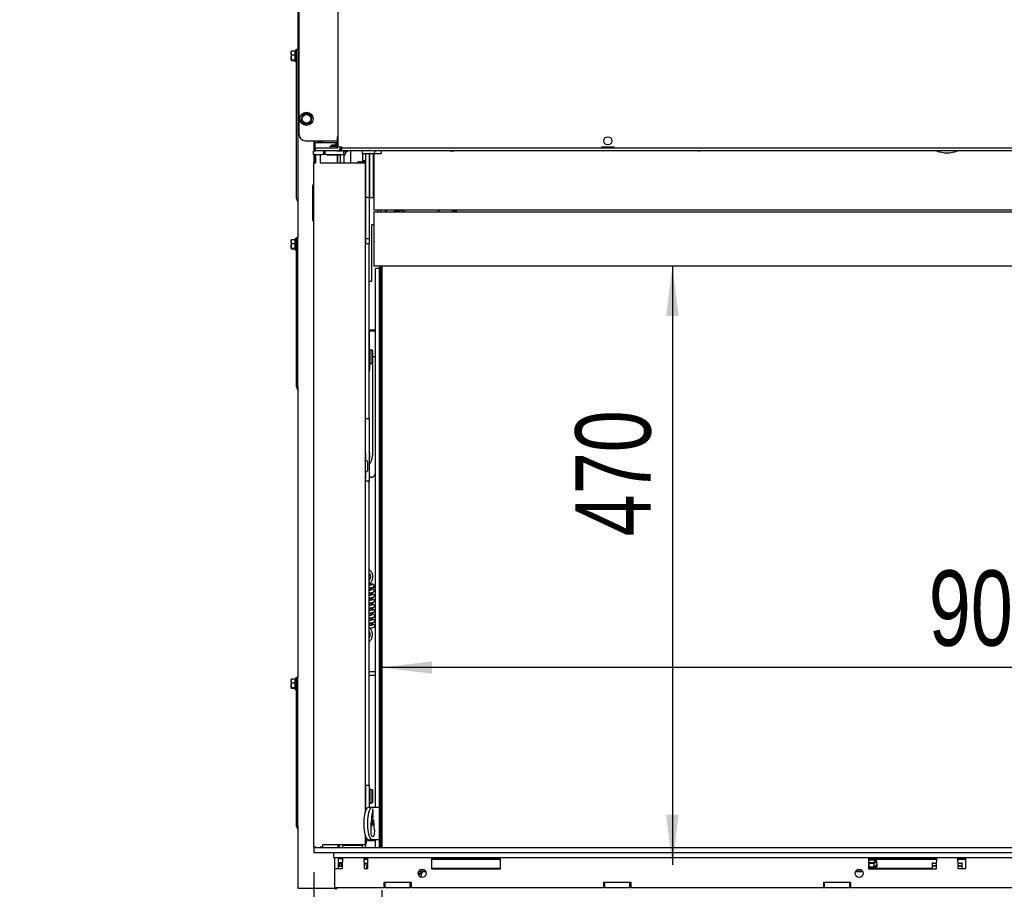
# Model space of a CAD drawing. Header units: millimetres. Extents: x 21 to 204, y 7 to 289.
# Tile 21 of 28: x 33 to 73, y 168 to 203. Entities that reach past the tile are written whole.
import ezdxf

# ---------------------------------------------------------------- set-up
doc = ezdxf.new("R2010")
doc.units = ezdxf.units.MM
doc.layers.add('MATEN', color=7, linetype='Continuous')
doc.styles.add('SLDTEXTSTYLE4', font='TXT', dxfattribs={"width": 0.75})
doc.dimstyles.new('SLDDIMSTYLE0', dxfattribs={"dimtxt": 3, "dimasz": 2, "dimexe": 0, "dimexo": 0.0625, "dimgap": 0.75, "dimtad": 1, "dimdec": 0, "dimlfac": 20, "dimrnd": 1e-09, "dimzin": 12, "dimdsep": 46, "dimtxsty": 'SLDTEXTSTYLE4', "dimsah": 1, "dimcen": 0.09, "dimadec": 0, "dimazin": 3, "dimtfac": 1, "dimtofl": 0, "dimtmove": 0, "dimatfit": 3, "dimfxl": 0, "dimfrac": 2, "dimtolj": 1, "dimtzin": 12, "dimarcsym": 0})
doc.dimstyles.new('SLDDIMSTYLE1', dxfattribs={"dimtxt": 3, "dimasz": 2, "dimexe": 0, "dimexo": 0.0625, "dimgap": 0.75, "dimtad": 1, "dimdec": 0, "dimlfac": 20, "dimrnd": 1e-09, "dimzin": 12, "dimdsep": 46, "dimtxsty": 'SLDTEXTSTYLE4', "dimsah": 1, "dimcen": 0.09, "dimadec": 0, "dimazin": 3, "dimtfac": 1, "dimtmove": 0, "dimatfit": 0, "dimfxl": 0, "dimfrac": 2, "dimtolj": 1, "dimtzin": 12, "dimarcsym": 0})

# ---------------------------------------------------------------- blocks, each defined once
blk = doc.blocks.new('_D_3')
at = {"layer": 'MATEN'}
for p, q in [((45.159, 169.066), (45.159, 145.007)), ((47.871, 168.356), (47.871, 145.007)), ((45.159, 146.007), (33.45, 146.007)), ((47.871, 146.007), (45.159, 146.007)), ((47.871, 146.007), (53.871, 146.007))]:
    blk.add_line(p, q, dxfattribs=at)
for points in [[(45.159, 146.007), (43.159, 146.257), (43.159, 145.757)], [(47.871, 146.007), (49.871, 145.757), (49.871, 146.257)]]:
    blk.add_solid(points, dxfattribs=at)
at = {"layer": 'MATEN', "insert": (35.037, 149.874), "char_height": 3, "attachment_point": 1, "style": 'SLDTEXTSTYLE4'}
blk.add_mtext('54', dxfattribs=at)
blk = doc.blocks.new('_D_6')
at = {"layer": 'MATEN'}
blk.add_line((59.437, 193.206), (59.437, 169.356), dxfattribs=at)
for points in [[(59.437, 193.206), (59.187, 191.206), (59.687, 191.206)], [(59.437, 169.356), (59.687, 171.356), (59.187, 171.356)]]:
    blk.add_solid(points, dxfattribs=at)
at = {"layer": 'MATEN', "insert": (55.57, 182.436), "char_height": 3, "attachment_point": 1, "rotation": 90, "style": 'SLDTEXTSTYLE4'}
blk.add_mtext('470', dxfattribs=at)
blk = doc.blocks.new('_D_7')
at = {"layer": 'MATEN'}
blk.add_line((92.871, 177.214), (47.871, 177.214), dxfattribs=at)
for points in [[(47.871, 177.214), (49.871, 176.964), (49.871, 177.464)], [(92.871, 177.214), (90.871, 177.464), (90.871, 176.964)]]:
    blk.add_solid(points, dxfattribs=at)
at = {"layer": 'MATEN', "insert": (69.644, 181.082), "char_height": 3, "attachment_point": 1, "style": 'SLDTEXTSTYLE4'}
blk.add_mtext('900', dxfattribs=at)

msp = doc.modelspace()

# ---------------------------------------------------------------- linework, layer by layer
at = {"color": 7, "linetype": 'Continuous', "lineweight": 25}
for p, q in [((46.121, 230.961), (46.121, 197.936)), ((44.571, 198.436), (44.571, 230.711)), ((44.521, 205.907), (44.521, 194.316)), ((44.258, 201.668), (44.266, 201.748)), ((44.266, 201.748), (44.258, 201.735)), ((44.258, 201.668), (44.258, 201.736)), ((44.266, 201.588), (44.258, 201.668)), ((44.258, 201.668), (44.258, 201.495)), ((44.258, 201.495), (44.266, 201.588)), ((44.421, 201.748), (44.266, 201.748)), ((44.421, 201.588), (44.266, 201.588)), ((44.471, 201.781), (44.421, 201.781)), ((44.421, 201.765), (44.421, 201.781)), ((44.421, 201.341), (44.421, 201.765)), ((44.471, 201.686), (44.471, 201.836)), ((44.471, 201.836), (44.521, 201.836)), ((44.471, 196.036), (44.471, 201.686)), ((44.258, 201.495), (44.258, 201.388)), ((44.258, 201.388), (44.266, 201.401)), ((44.266, 201.375), (44.258, 201.388)), ((44.421, 201.401), (44.266, 201.401)), ((44.421, 201.375), (44.266, 201.375)), ((44.421, 201.341), (44.471, 201.341)), ((44.705, 199.222), (44.677, 199.11)), ((44.816, 199.254), (44.705, 199.222)), ((44.927, 199.286), (44.816, 199.254)), ((45.093, 199.125), (45.01, 199.205)), ((44.677, 199.11), (44.649, 198.998)), ((44.732, 198.917), (44.815, 198.837)), ((44.815, 198.837), (44.926, 198.869)), ((44.926, 198.869), (45.037, 198.901)), ((45.037, 198.901), (45.065, 199.013)), ((45.065, 199.013), (45.093, 199.125)), ((44.821, 198.186), (46.071, 198.186)), ((45.171, 197.786), (45.171, 198.186)), ((45.196, 198.119), (45.196, 197.786)), ((45.196, 198.119), (45.426, 198.119)), ((45.346, 198.186), (45.346, 198.144)), ((45.496, 198.144), (45.346, 198.144)), ((45.346, 198.119), (45.346, 198.144)), ((45.426, 198.119), (46.016, 198.119)), ((45.496, 198.186), (45.496, 198.144)), ((45.496, 198.119), (45.496, 198.144)), ((45.866, 198.009), (45.816, 197.959)), ((46.016, 198.009), (45.866, 198.009)), ((46.016, 198.119), (46.096, 198.119)), ((46.066, 197.959), (46.016, 198.009)), ((46.096, 198.186), (46.071, 198.186)), ((46.096, 198.106), (46.074, 198.106)), ((46.074, 197.887), (46.074, 198.106)), ((46.096, 198.336), (46.096, 198.045)), ((46.096, 198.045), (46.096, 198.036)), ((45.153, 197.636), (45.153, 197.786)), ((45.153, 197.786), (45.203, 197.786)), ((45.203, 197.636), (45.153, 197.636)), ((45.171, 197.311), (45.171, 197.636)), ((45.196, 197.636), (45.196, 197.311)), ((45.203, 197.786), (45.221, 197.786)), ((45.203, 197.636), (45.491, 197.636)), ((45.221, 197.786), (45.221, 197.886)), ((46.071, 197.886), (45.221, 197.886)), ((46.071, 197.786), (45.221, 197.786)), ((45.233, 197.311), (45.233, 197.636)), ((45.234, 197.311), (45.234, 197.636)), ((45.409, 197.636), (45.409, 197.311)), ((45.541, 197.636), (45.491, 197.636)), ((45.541, 197.786), (45.541, 197.636)), ((45.591, 197.636), (45.541, 197.636)), ((45.616, 197.636), (45.591, 197.636)), ((45.616, 197.636), (45.616, 197.786)), ((45.666, 197.636), (45.616, 197.636)), ((45.666, 197.636), (46.341, 197.636)), ((45.703, 197.636), (45.691, 197.624)), ((45.691, 197.624), (45.691, 197.609)), ((46.191, 197.624), (45.691, 197.624)), ((46.191, 197.609), (45.691, 197.609)), ((45.816, 197.959), (45.816, 197.886)), ((46.066, 197.959), (45.816, 197.959)), ((46.066, 197.886), (46.066, 197.959)), ((46.071, 197.786), (46.271, 197.786)), ((46.096, 197.609), (46.096, 197.311)), ((46.271, 197.936), (46.121, 197.936)), ((46.121, 197.311), (46.121, 197.609)), ((46.171, 197.825), (46.171, 197.786)), ((46.191, 197.624), (46.178, 197.636)), ((46.191, 197.609), (46.191, 197.624)), ((46.221, 197.786), (46.221, 197.936)), ((46.221, 197.311), (46.221, 197.636)), ((46.271, 197.886), (46.271, 197.936)), ((46.271, 197.786), (46.271, 197.886)), ((94.471, 197.886), (46.271, 197.886)), ((94.471, 197.786), (46.271, 197.786)), ((46.341, 197.786), (46.341, 197.636)), ((46.351, 197.636), (46.341, 197.636)), ((46.351, 197.636), (46.416, 197.636)), ((46.371, 197.311), (46.371, 197.636)), ((46.416, 197.636), (46.416, 197.786)), ((46.416, 197.744), (46.471, 197.744)), ((46.471, 197.744), (46.513, 197.786)), ((46.471, 197.744), (46.471, 197.786)), ((46.616, 197.786), (46.616, 197.311)), ((47.096, 197.681), (47.096, 197.786)), ((47.096, 197.681), (47.546, 197.681)), ((47.116, 197.354), (47.116, 197.681)), ((47.216, 197.681), (47.216, 197.679)), ((47.216, 197.679), (47.216, 195.931)), ((47.366, 197.679), (47.366, 195.931)), ((47.371, 197.679), (47.371, 195.931)), ((47.521, 197.679), (47.521, 195.931)), ((47.546, 197.681), (47.546, 195.431)), ((47.546, 197.681), (47.846, 197.681)), ((47.846, 197.786), (47.846, 197.681)), ((50.703, 197.755), (50.563, 197.788)), ((50.733, 197.786), (50.703, 197.755)), ((56.618, 197.936), (56.618, 197.886)), ((57.118, 197.936), (56.618, 197.936)), ((57.118, 197.886), (57.118, 197.936)), ((45.158, 170.066), (45.158, 197.311)), ((45.158, 197.311), (45.159, 197.311)), ((45.159, 170.066), (45.159, 197.311)), ((45.159, 197.311), (45.234, 197.311)), ((45.182, 197.494), (45.171, 197.494)), ((45.182, 197.494), (45.196, 197.369)), ((45.196, 197.369), (45.19, 197.311)), ((45.409, 197.311), (47.184, 197.311)), ((46.916, 197.311), (46.916, 197.329)), ((47.216, 197.354), (46.941, 197.354)), ((47.216, 197.393), (47.116, 197.393)), ((47.209, 197.286), (47.209, 171.446)), ((47.371, 197.304), (47.366, 197.304)), ((47.371, 197.254), (47.366, 197.254)), ((47.546, 197.304), (47.521, 197.304)), ((47.546, 197.254), (47.521, 197.254)), ((47.209, 196.854), (47.216, 196.854)), ((47.366, 196.954), (47.371, 196.954)), ((47.366, 196.904), (47.371, 196.904)), ((47.521, 196.954), (47.546, 196.954)), ((47.521, 196.904), (47.546, 196.904)), ((45.118, 195.011), (45.118, 196.411)), ((47.209, 196.604), (47.216, 196.604)), ((47.366, 196.704), (47.371, 196.704)), ((47.521, 196.704), (47.546, 196.704)), ((44.471, 195.886), (44.471, 196.036)), ((47.216, 196.331), (47.209, 196.331)), ((44.471, 195.886), (44.521, 195.886)), ((44.521, 195.786), (44.498, 195.827)), ((47.366, 195.931), (47.216, 195.931)), ((47.216, 195.931), (47.216, 194.368)), ((47.366, 195.931), (47.366, 194.281)), ((47.371, 195.931), (47.521, 195.931)), ((47.546, 195.431), (47.846, 195.431)), ((47.546, 195.356), (47.546, 193.206)), ((47.546, 195.356), (47.821, 195.356)), ((47.696, 195.431), (47.696, 195.416)), ((47.821, 195.431), (47.821, 195.416)), ((47.821, 195.356), (92.921, 195.356)), ((47.836, 195.381), (47.86, 195.356)), ((47.846, 195.431), (92.896, 195.431)), ((47.993, 195.416), (47.993, 195.431)), ((47.993, 195.416), (48.008, 195.416)), ((48.008, 195.416), (48.023, 195.431)), ((48.008, 195.416), (48.008, 195.431)), ((48.048, 195.356), (48.048, 195.431)), ((48.375, 195.356), (48.375, 195.431)), ((48.375, 195.416), (48.516, 195.416)), ((48.516, 195.416), (48.516, 195.431)), ((48.516, 195.416), (48.521, 195.421)), ((48.521, 195.416), (48.521, 195.431)), ((48.671, 195.416), (48.521, 195.416)), ((48.671, 195.431), (48.671, 195.356)), ((48.75, 195.431), (48.75, 195.356)), ((50.69, 195.409), (50.659, 195.356)), ((50.698, 195.424), (50.69, 195.409)), ((50.816, 195.356), (50.698, 195.424)), ((50.846, 195.356), (50.846, 195.431)), ((47.466, 192.601), (47.466, 194.851)), ((47.466, 194.851), (47.546, 194.851)), ((44.258, 194.168), (44.266, 194.248)), ((44.266, 194.248), (44.258, 194.235)), ((44.258, 194.168), (44.258, 194.236)), ((44.266, 194.088), (44.258, 194.168)), ((44.258, 194.168), (44.258, 193.995)), ((44.258, 193.995), (44.266, 194.088)), ((44.421, 194.248), (44.266, 194.248)), ((44.421, 194.088), (44.266, 194.088)), ((44.471, 194.281), (44.421, 194.281)), ((44.421, 194.265), (44.421, 194.281)), ((44.421, 193.841), (44.421, 194.265)), ((44.471, 194.186), (44.471, 194.336)), ((44.471, 194.336), (44.521, 194.336)), ((44.471, 188.536), (44.471, 194.186)), ((44.521, 194.186), (44.521, 194.316)), ((44.521, 188.536), (44.521, 194.186)), ((47.216, 194.106), (47.209, 194.106)), ((47.366, 194.081), (47.209, 194.081)), ((47.216, 194.368), (47.216, 194.106)), ((47.366, 194.281), (47.216, 194.281)), ((47.216, 194.081), (47.216, 194.106)), ((47.366, 194.281), (47.366, 194.081)), ((47.366, 187.131), (47.366, 194.081)), ((44.258, 193.995), (44.258, 193.888)), ((44.258, 193.888), (44.266, 193.901)), ((44.266, 193.875), (44.258, 193.888)), ((44.421, 193.901), (44.266, 193.901)), ((44.421, 193.875), (44.266, 193.875)), ((44.421, 193.841), (44.471, 193.841)), ((47.546, 193.206), (47.821, 193.206)), ((47.771, 193.106), (47.621, 193.106)), ((47.621, 171.656), (47.621, 193.106)), ((47.771, 193.206), (47.771, 193.106)), ((47.771, 171.656), (47.771, 193.106)), ((47.821, 193.206), (47.821, 170.056)), ((47.821, 193.206), (92.921, 193.206)), ((47.871, 193.206), (47.871, 170.056)), ((47.366, 192.601), (47.466, 192.601)), ((47.603, 190.651), (47.366, 190.651)), ((47.373, 189.761), (47.373, 190.601)), ((47.603, 190.601), (47.373, 190.601)), ((47.496, 190.651), (47.496, 190.601)), ((47.596, 190.651), (47.596, 190.601)), ((47.603, 190.601), (47.603, 190.651)), ((47.373, 190.226), (47.366, 190.226)), ((47.366, 189.976), (47.373, 189.976)), ((47.381, 189.761), (47.366, 189.761)), ((47.441, 189.861), (47.391, 189.861)), ((47.391, 189.861), (47.391, 189.311)), ((47.441, 189.858), (47.441, 189.861)), ((47.441, 189.858), (47.466, 189.858)), ((47.466, 189.858), (47.466, 189.313)), ((47.491, 189.833), (47.466, 189.858)), ((47.491, 189.833), (47.491, 189.339)), ((47.366, 189.411), (47.381, 189.411)), ((47.491, 189.601), (47.603, 189.601)), ((47.496, 189.601), (47.496, 185.637)), ((47.596, 189.601), (47.596, 184.937)), ((47.603, 189.601), (47.621, 189.601)), ((47.371, 189.156), (47.366, 189.166)), ((47.366, 189.147), (47.371, 189.156)), ((47.391, 189.311), (47.441, 189.311)), ((47.466, 189.313), (47.441, 189.313)), ((47.441, 189.311), (47.441, 189.313)), ((47.466, 189.313), (47.491, 189.339)), ((44.471, 188.386), (44.471, 188.536)), ((44.471, 188.386), (44.521, 188.386)), ((44.521, 188.286), (44.498, 188.327)), ((44.521, 188.407), (44.521, 188.536)), ((44.521, 188.407), (44.521, 176.816)), ((47.209, 187.131), (47.366, 187.131)), ((47.216, 185.743), (47.216, 187.131)), ((47.366, 187.131), (47.366, 184.631)), ((47.216, 185.743), (47.209, 185.743)), ((47.216, 185.458), (47.209, 185.458)), ((47.266, 185.446), (47.209, 185.446)), ((47.216, 185.743), (47.216, 185.593)), ((47.216, 185.593), (47.216, 185.508)), ((47.216, 185.508), (47.216, 185.458)), ((47.216, 185.458), (47.216, 185.446)), ((47.371, 185.656), (47.366, 185.666)), ((47.366, 185.647), (47.371, 185.656)), ((47.291, 185.421), (47.291, 185.046)), ((47.216, 185.028), (47.209, 185.028)), ((47.216, 184.743), (47.209, 184.743)), ((47.216, 185.028), (47.216, 184.978)), ((47.216, 185.021), (47.266, 185.021)), ((47.216, 184.978), (47.216, 184.893)), ((47.216, 184.893), (47.216, 184.743)), ((47.216, 184.631), (47.216, 184.743)), ((47.446, 184.787), (47.366, 184.787)), ((47.596, 184.937), (47.596, 180.406)), ((47.366, 184.631), (47.209, 184.631)), ((47.366, 172.531), (47.366, 184.631)), ((47.488, 180.406), (47.621, 180.406)), ((47.567, 180.256), (47.621, 180.256)), ((44.471, 176.686), (44.471, 176.836)), ((44.471, 176.836), (44.521, 176.836)), ((44.521, 176.686), (44.521, 176.816)), ((47.366, 177.056), (47.621, 177.056)), ((47.366, 176.906), (47.621, 176.906)), ((47.596, 176.906), (47.596, 171.656)), ((44.258, 176.668), (44.266, 176.748)), ((44.266, 176.748), (44.258, 176.735)), ((44.258, 176.668), (44.258, 176.736)), ((44.266, 176.588), (44.258, 176.668)), ((44.258, 176.668), (44.258, 176.495)), ((44.258, 176.495), (44.266, 176.588)), ((44.258, 176.495), (44.258, 176.388)), ((44.421, 176.748), (44.266, 176.748)), ((44.421, 176.588), (44.266, 176.588)), ((44.471, 176.781), (44.421, 176.781)), ((44.421, 176.765), (44.421, 176.781)), ((44.421, 176.341), (44.421, 176.765)), ((44.471, 171.036), (44.471, 176.686)), ((44.521, 171.036), (44.521, 176.686)), ((44.258, 176.388), (44.266, 176.401)), ((44.266, 176.375), (44.258, 176.388)), ((44.421, 176.401), (44.266, 176.401)), ((44.421, 176.375), (44.266, 176.375)), ((44.421, 176.341), (44.471, 176.341)), ((47.209, 172.531), (47.366, 172.531)), ((47.216, 172.531), (47.216, 171.472)), ((47.366, 172.531), (47.366, 171.656)), ((47.381, 172.261), (47.366, 172.261)), ((47.441, 172.361), (47.391, 172.361)), ((47.391, 172.361), (47.391, 171.811)), ((47.441, 172.358), (47.441, 172.361)), ((47.441, 172.358), (47.466, 172.358)), ((47.491, 172.333), (47.466, 172.358)), ((47.466, 172.358), (47.466, 171.813)), ((47.491, 172.333), (47.491, 171.839)), ((47.366, 171.911), (47.381, 171.911)), ((47.391, 171.811), (47.441, 171.811)), ((47.466, 171.813), (47.441, 171.813)), ((47.441, 171.811), (47.441, 171.813)), ((47.466, 171.813), (47.491, 171.839)), ((47.341, 171.656), (47.485, 171.656)), ((47.485, 171.656), (47.757, 171.656)), ((47.757, 171.656), (47.767, 171.656)), ((47.771, 171.656), (47.767, 171.656)), ((47.771, 170.356), (47.771, 171.656)), ((47.771, 171.656), (47.771, 171.656)), ((44.471, 170.886), (44.471, 171.036)), ((44.521, 170.907), (44.521, 171.036)), ((47.508, 170.975), (47.47, 170.975)), ((47.522, 170.968), (47.47, 170.968)), ((44.471, 170.886), (44.521, 170.886)), ((44.521, 170.786), (44.498, 170.827)), ((44.521, 170.907), (44.521, 168.436)), ((47.209, 170.567), (47.209, 170.161)), ((47.458, 170.904), (47.444, 170.904)), ((45.509, 170.161), (45.509, 170.086)), ((47.209, 170.161), (45.509, 170.161)), ((46.121, 170.161), (46.121, 170.056)), ((46.171, 170.161), (46.171, 170.056)), ((46.296, 170.136), (46.296, 170.056)), ((46.296, 170.136), (47.096, 170.136)), ((46.371, 170.161), (46.371, 170.136)), ((46.451, 170.161), (46.476, 170.136)), ((46.916, 170.136), (46.941, 170.161)), ((47.046, 170.161), (47.053, 170.136)), ((47.096, 170.056), (47.096, 170.136)), ((47.207, 170.056), (47.288, 170.356)), ((47.209, 170.506), (47.227, 170.506)), ((47.209, 170.356), (47.341, 170.356)), ((47.333, 170.331), (47.345, 170.331)), ((47.341, 170.356), (47.485, 170.356)), ((47.345, 170.331), (47.621, 170.331)), ((47.757, 170.356), (47.485, 170.356)), ((47.596, 170.331), (47.596, 170.056)), ((47.621, 170.056), (47.621, 170.356)), ((47.767, 170.356), (47.757, 170.356)), ((47.767, 170.356), (47.771, 170.356)), ((47.771, 170.356), (47.771, 170.356)), ((47.771, 170.056), (47.771, 170.356)), ((45.158, 170.056), (45.158, 169.856)), ((45.158, 170.056), (45.358, 170.056)), ((45.158, 169.856), (45.358, 169.856)), ((45.163, 170.061), (45.164, 170.061)), ((45.234, 170.061), (45.164, 170.061)), ((45.233, 170.056), (45.233, 170.061)), ((45.234, 170.056), (45.234, 170.061)), ((45.358, 170.056), (95.383, 170.056)), ((45.358, 169.856), (95.383, 169.856)), ((45.484, 170.061), (45.409, 170.061)), ((45.409, 170.061), (45.409, 170.056)), ((45.946, 169.856), (45.946, 169.656)), ((45.946, 169.656), (47.308, 169.656)), ((45.983, 169.656), (45.983, 169.22)), ((46.133, 169.656), (46.133, 169.22)), ((46.133, 169.606), (46.308, 169.606)), ((46.133, 169.456), (46.308, 169.456)), ((46.171, 169.656), (46.171, 169.606)), ((46.171, 169.456), (46.171, 169.306)), ((46.238, 169.456), (46.238, 169.356)), ((46.238, 169.356), (46.308, 169.356)), ((46.283, 169.356), (46.283, 169.306)), ((46.308, 169.656), (46.308, 169.48)), ((46.308, 169.22), (46.308, 169.48)), ((47.158, 169.48), (47.158, 169.656)), ((47.308, 169.574), (47.158, 169.574)), ((47.158, 169.48), (47.158, 169.22)), ((47.158, 169.424), (47.308, 169.424)), ((47.308, 169.606), (47.211, 169.606)), ((47.308, 169.22), (47.308, 169.656)), ((47.308, 169.656), (49.846, 169.656)), ((49.846, 169.656), (52.596, 169.656)), ((49.846, 169.656), (49.846, 169.206)), ((52.596, 169.606), (49.846, 169.606)), ((52.596, 169.574), (49.846, 169.574)), ((52.596, 169.206), (52.596, 169.656)), ((52.596, 169.656), (67.246, 169.656)), ((67.246, 169.656), (71.121, 169.656)), ((67.246, 169.656), (67.246, 169.206)), ((69.946, 169.606), (67.246, 169.606)), ((67.27, 169.591), (67.246, 169.573)), ((67.371, 169.597), (67.27, 169.591)), ((67.27, 169.416), (67.371, 169.422)), ((67.27, 169.282), (67.27, 169.416)), ((67.472, 169.591), (67.371, 169.597)), ((67.371, 169.422), (67.472, 169.416)), ((67.523, 169.554), (67.472, 169.591)), ((67.472, 169.416), (67.523, 169.466)), ((67.472, 169.282), (67.472, 169.416)), ((67.472, 169.282), (67.573, 169.369)), ((69.946, 169.574), (67.495, 169.574)), ((67.523, 169.466), (67.573, 169.504)), ((67.573, 169.369), (67.573, 169.504)), ((67.591, 169.326), (67.591, 169.369)), ((69.783, 169.454), (69.783, 169.209)), ((69.783, 169.424), (69.946, 169.424)), ((69.946, 169.656), (69.946, 169.48)), ((69.946, 169.22), (69.946, 169.48)), ((70.796, 169.48), (70.796, 169.656)), ((71.121, 169.606), (70.796, 169.606)), ((71.121, 169.574), (70.796, 169.574)), ((70.796, 169.48), (70.796, 169.22)), ((70.796, 169.424), (70.958, 169.424)), ((70.958, 169.454), (70.958, 169.22)), ((71.121, 169.22), (71.121, 169.656)), ((71.121, 169.656), (88.146, 169.656)), ((45.983, 169.22), (45.983, 168.456)), ((45.983, 169.22), (46.283, 169.22)), ((46.133, 169.306), (46.283, 169.306)), ((46.308, 169.22), (46.283, 169.22)), ((47.158, 169.22), (47.308, 169.22)), ((47.183, 169.22), (47.183, 169.322)), ((47.258, 169.322), (47.258, 169.22)), ((49.621, 169.083), (49.321, 169.083)), ((49.572, 169.148), (49.37, 169.148)), ((49.545, 169.166), (49.397, 169.166)), ((49.446, 169.015), (49.47, 169.049)), ((49.451, 168.883), (49.451, 169.022)), ((49.476, 169.066), (49.476, 169.083)), ((52.596, 169.209), (49.846, 169.209)), ((49.846, 169.206), (52.596, 169.206)), ((67.021, 169.083), (66.721, 169.083)), ((66.972, 169.148), (66.77, 169.148)), ((66.945, 169.166), (66.797, 169.166)), ((67.246, 169.302), (67.27, 169.282)), ((69.783, 169.209), (67.246, 169.209)), ((67.246, 169.206), (69.946, 169.206)), ((67.27, 169.282), (67.472, 169.282)), ((69.783, 169.331), (69.946, 169.331)), ((69.783, 169.322), (69.946, 169.322)), ((69.783, 169.209), (69.783, 169.206)), ((69.946, 169.206), (69.946, 169.22)), ((70.796, 169.331), (70.958, 169.331)), ((70.796, 169.322), (70.958, 169.322)), ((70.796, 169.22), (71.121, 169.22)), ((49.046, 168.656), (47.946, 168.656)), ((47.946, 168.656), (47.946, 168.456)), ((47.996, 168.456), (47.996, 168.656)), ((48.996, 168.456), (48.996, 168.656)), ((49.046, 168.456), (49.046, 168.656)), ((49.441, 168.862), (49.446, 168.87)), ((57.796, 168.656), (56.696, 168.656)), ((56.696, 168.656), (56.696, 168.456)), ((56.746, 168.456), (56.746, 168.656)), ((57.746, 168.456), (57.746, 168.656)), ((57.796, 168.456), (57.796, 168.656)), ((66.546, 168.656), (65.446, 168.656)), ((65.446, 168.656), (65.446, 168.456)), ((65.496, 168.456), (65.496, 168.656)), ((66.496, 168.456), (66.496, 168.656)), ((66.546, 168.456), (66.546, 168.656)), ((44.521, 168.436), (44.621, 168.436)), ((44.621, 168.436), (46.033, 168.436)), ((45.983, 168.456), (46.283, 168.456)), ((46.033, 168.387), (46.033, 168.456)), ((46.283, 168.456), (47.946, 168.456)), ((47.996, 168.456), (47.946, 168.456)), ((47.996, 168.456), (48.996, 168.456)), ((49.046, 168.456), (48.996, 168.456)), ((49.046, 168.456), (56.696, 168.456)), ((56.746, 168.456), (56.696, 168.456)), ((56.746, 168.456), (57.746, 168.456)), ((57.796, 168.456), (57.746, 168.456)), ((57.796, 168.456), (65.446, 168.456)), ((65.496, 168.456), (65.446, 168.456)), ((65.496, 168.456), (66.496, 168.456)), ((66.546, 168.456), (66.496, 168.456)), ((66.546, 168.456), (74.196, 168.456))]:
    msp.add_line(p, q, dxfattribs=at)
at = {"color": 7, "linetype": 'Continuous', "lineweight": 25, "flags": 128}
for points in [[(60.446, 197.786), (60.463, 197.784), (60.496, 197.781)], [(60.496, 197.781), (60.529, 197.784), (60.546, 197.786)], [(48.567, 195.356), (48.544, 195.402), (48.538, 195.416)], [(47.341, 170.356), (47.312, 170.365), (47.283, 170.392), (47.256, 170.435), (47.231, 170.494), (47.209, 170.566), (47.191, 170.651), (47.177, 170.745), (47.167, 170.847), (47.162, 170.953), (47.162, 171.06), (47.167, 171.166), (47.177, 171.268), (47.191, 171.362), (47.209, 171.447), (47.231, 171.519), (47.256, 171.578), (47.283, 171.621), (47.312, 171.648), (47.341, 171.656)], [(47.485, 170.356), (47.456, 170.365), (47.427, 170.392), (47.4, 170.435), (47.375, 170.494), (47.353, 170.566), (47.335, 170.651), (47.321, 170.745), (47.312, 170.847), (47.307, 170.953), (47.307, 171.06), (47.312, 171.166), (47.321, 171.268), (47.335, 171.362), (47.353, 171.447), (47.375, 171.519), (47.4, 171.578), (47.427, 171.621), (47.456, 171.648), (47.485, 171.656)], [(47.575, 170.749), (47.574, 170.682), (47.569, 170.618), (47.558, 170.561), (47.544, 170.517), (47.528, 170.487), (47.51, 170.475), (47.491, 170.481), (47.474, 170.504), (47.459, 170.544), (47.447, 170.596), (47.44, 170.658), (47.437, 170.725), (47.44, 170.792)], [(47.211, 169.606), (47.183, 169.606), (47.158, 169.604)], [(67.296, 169.575), (67.345, 169.584), (67.397, 169.584), (67.446, 169.575), (67.486, 169.558), (67.512, 169.536), (67.521, 169.51), (67.512, 169.484), (67.486, 169.462), (67.446, 169.445), (67.397, 169.436), (67.345, 169.436), (67.296, 169.445), (67.256, 169.462), (67.246, 169.468)], [(67.246, 169.551), (67.256, 169.558), (67.296, 169.575)], [(67.246, 169.53), (67.256, 169.536), (67.296, 169.553)], [(67.246, 169.279), (67.299, 169.265), (67.361, 169.259), (67.423, 169.262), (67.481, 169.274), (67.53, 169.293), (67.567, 169.319), (67.587, 169.348), (67.59, 169.38), (67.575, 169.41), (67.573, 169.413)], [(67.296, 169.553), (67.345, 169.562), (67.397, 169.562), (67.446, 169.553), (67.486, 169.536), (67.512, 169.514), (67.519, 169.499)], [(49.476, 169.066), (49.472, 169.052), (49.454, 169.034), (49.423, 169.021), (49.385, 169.014), (49.344, 169.015), (49.309, 169.024)], [(67.591, 169.326), (67.587, 169.305), (67.567, 169.275), (67.53, 169.25), (67.481, 169.231), (67.423, 169.219), (67.361, 169.216), (67.299, 169.222), (67.246, 169.235)], [(49.451, 168.883), (49.448, 168.873), (49.439, 168.862)]]:
    msp.add_lwpolyline(points, dxfattribs=at)
at = {"color": 7, "linetype": 'Continuous', "lineweight": 25}
for centre, radius in [((44.871, 199.061), 0.263), ((44.871, 199.061), 0.175), ((56.868, 198.186), 0.163), ((49.471, 169.021), 0.162), ((66.871, 169.021), 0.162)]:
    msp.add_circle(centre, radius, dxfattribs=at)
for centre, radius, start, end in [((44.871, 199.061), 0.2, 106.0733, 166.0733), ((44.871, 199.061), 0.2, 46.0733, 106.0733), ((44.871, 199.061), 0.2, 346.0733, 46.0733), ((44.871, 199.061), 0.2, 166.0733, 226.0733), ((44.871, 199.061), 0.2, 226.0733, 286.0733), ((44.871, 199.061), 0.2, 286.0733, 346.0733), ((44.821, 198.436), 0.25, 180, 270), ((46.264, 197.869), 0.304, 128.6189, 152.5765), ((46.108, 198.336), 0.0125, 0, 180), ((46.108, 198.036), 0.0125, 180, 0), ((46.071, 197.936), 0.15, 270, 0), ((46.071, 197.936), 0.05, 270, 0), ((47.368, 197.679), 0.0025, 0, 180), ((47.746, 197.631), 0.2, 129.195, 165.5225), ((50.621, 198.031), 0.25, 258.5217, 281.4783), ((70.371, 198.831), 1.125, 248.2623, 291.7377), ((46.941, 197.329), 0.025, 90, 180), ((47.184, 197.286), 0.025, 359.9993, 89.9993), ((45.168, 196.411), 0.05, 102.1466, 180), ((44.671, 195.927), 0.2, 191.5932, 210), ((47.871, 195.416), 0.175, 180, 199.9185), ((47.871, 195.416), 0.05, 180, 225), ((50, 195.601), 0.25, 281.4783, 317.1564), ((50.568, 195.499), 0.15, 330, 333.2039), ((50.568, 195.499), 0.3, 331.614, 337.6684), ((45.168, 195.011), 0.05, 180, 257.8534), ((47.381, 189.771), 0.01, 270, 0), ((47.381, 189.401), 0.01, 0, 90), ((46.996, 189.156), 0.4, 337.6684, 22.3316), ((44.671, 188.427), 0.2, 191.5932, 210), ((47.266, 185.421), 0.025, 0, 90), ((46.996, 185.656), 0.4, 337.6684, 22.3316), ((46.996, 185.637), 0.5, 317.7314, 0), ((47.266, 185.046), 0.025, 270, 0), ((47.446, 184.937), 0.15, 270, 360), ((47.381, 172.271), 0.01, 270, 0), ((47.381, 171.901), 0.01, 0, 90), ((48.091, 171.211), 0.641, 160.4696, 189.2885), ((48.112, 171.292), 0.639, 167.9564, 190.0344), ((47.844, 171.306), 0.349, 169.1719, 194.302), ((46.679, 171.521), 0.836, 349.6936, 4.6357), ((48.007, 171.242), 0.501, 170.6129, 182.5653), ((46.71, 171.456), 0.813, 350.6394, 9.3827), ((46.732, 170.873), 0.727, 2.4352, 13.1581), ((45.801, 170.915), 1.644, 355.6875, 4.3125), ((45.956, 170.912), 1.514, 1.029, 7.4299), ((47.694, 170.839), 0.245, 155.9544, 164.6064), ((45.715, 170.859), 1.796, 3.7072, 10.3324), ((47.505, 170.949), 0.0256, 46.39, 82.9794), ((46.375, 171.052), 1.15, 355.8233, 0.1144), ((47.895, 171.063), 0.369, 163.2423, 181.4554), ((48.273, 171.092), 0.736, 173.9649, 191.6783), ((46.579, 170.731), 0.996, 1.0232, 12.2935), ((44.671, 170.927), 0.2, 191.5932, 210), ((47.333, 170.344), 0.0125, 90, 270), ((45.163, 170.066), 0.005, 179.9993, 269.9993), ((45.164, 170.066), 0.005, 179.9993, 269.9993), ((45.484, 170.086), 0.025, 270.0007, 0.0007), ((47.108, 169.322), 0.075, 0, 48.1897), ((47.108, 169.322), 0.15, 0, 43.1215), ((67.365, 169.315), 0.282, 88.7904, 114.9403), ((67.363, 169.693), 0.271, 244.4881, 271.7811), ((67.383, 169.356), 0.242, 54.8603, 92.9355), ((67.383, 169.664), 0.242, 267.0645, 305.1397), ((67.492, 169.51), 0.0534, 304.9588, 55.0412), ((49.37, 169.103), 0.117, 239.062, 311.1929), ((46.225, 168.177), 0.284, 100.7601, 133.6028)]:
    msp.add_arc(centre, radius, start, end, dxfattribs=at)
for points, knots in [([(44.266, 201.401), (44.265, 201.409), (44.26, 201.44), (44.259, 201.471), (44.258, 201.495)], [0, 0, 0, 0, 0.249165, 1, 1, 1, 1]), ([(45.01, 199.205), (44.989, 199.226), (44.961, 199.252), (44.933, 199.279), (44.927, 199.286)], [0, 0, 0, 0, 0.752191, 1, 1, 1, 1]), ([(44.649, 198.998), (44.656, 198.991), (44.684, 198.964), (44.711, 198.938), (44.732, 198.917)], [0, 0, 0, 0, 0.247809, 1, 1, 1, 1]), ([(45.196, 197.494), (45.194, 197.494), (45.191, 197.494), (45.182, 197.494), (45.182, 197.494)], [0, 0, 0, 0, 0.951775, 1, 1, 1, 1]), ([(44.266, 193.901), (44.265, 193.909), (44.26, 193.94), (44.259, 193.971), (44.258, 193.995)], [0, 0, 0, 0, 0.249165, 1, 1, 1, 1]), ([(47.367, 180.555), (47.382, 180.564), (47.412, 180.582), (47.451, 180.626), (47.483, 180.682), (47.504, 180.745), (47.513, 180.814), (47.509, 180.884), (47.492, 180.951), (47.464, 181.012), (47.424, 181.063), (47.391, 181.094), (47.369, 181.103), (47.366, 181.104)], [0, 0, 0, 0, 0.084217, 0.180596, 0.278788, 0.378242, 0.478334, 0.578747, 0.679516, 0.780705, 0.882195, 0.9833, 1, 1, 1, 1]), ([(47.366, 180.973), (47.368, 180.971), (47.38, 180.957), (47.396, 180.92), (47.41, 180.867), (47.412, 180.811), (47.403, 180.756), (47.387, 180.713), (47.372, 180.693), (47.366, 180.685)], [0, 0, 0, 0, 0.036882, 0.209907, 0.381484, 0.552529, 0.723128, 0.892828, 1, 1, 1, 1]), ([(47.504, 180.521), (47.503, 180.518), (47.501, 180.513), (47.477, 180.505), (47.441, 180.497), (47.403, 180.49), (47.375, 180.486), (47.366, 180.485)], [0, 0, 0, 0, 0.2324194, 0.4617453, 0.6803386, 0.8916494, 1, 1, 1, 1]), ([(47.366, 180.385), (47.367, 180.385), (47.398, 180.389), (47.453, 180.398), (47.487, 180.406), (47.505, 180.41)], [0, 0, 0, 0, 0.019492, 0.487178, 1, 1, 1, 1]), ([(47.366, 180.184), (47.387, 180.187), (47.435, 180.194), (47.498, 180.207), (47.529, 180.214), (47.554, 180.234), (47.564, 180.246), (47.571, 180.265), (47.57, 180.284), (47.561, 180.302), (47.545, 180.319), (47.515, 180.333), (47.451, 180.345), (47.392, 180.353), (47.367, 180.355), (47.366, 180.355)], [0, 0, 0, 0, 0.0978041, 0.2301068, 0.3861194, 0.4223752, 0.4530308, 0.4835668, 0.5297731, 0.5635385, 0.6030682, 0.6934175, 0.8887324, 0.994051, 1, 1, 1, 1]), ([(47.527, 180.521), (47.522, 180.525), (47.512, 180.533), (47.453, 180.544), (47.401, 180.551), (47.37, 180.555), (47.367, 180.555)], [0, 0, 0, 0, 0.35265, 0.676716, 0.973699, 1, 1, 1, 1]), ([(47.504, 180.412), (47.514, 180.414), (47.533, 180.418), (47.552, 180.435), (47.563, 180.452), (47.567, 180.468), (47.566, 180.48), (47.561, 180.495), (47.551, 180.508), (47.54, 180.519), (47.523, 180.529), (47.509, 180.531), (47.502, 180.532)], [0, 0, 0, 0, 0.11928, 0.23862, 0.354094, 0.465344, 0.576036, 0.696765, 0.763569, 0.836011, 0.914937, 1, 1, 1, 1]), ([(47.47, 180.299), (47.469, 180.3), (47.466, 180.302), (47.434, 180.295), (47.402, 180.29), (47.375, 180.286), (47.366, 180.285)], [0, 0, 0, 0, 0.25666, 0.527797, 0.84132, 1, 1, 1, 1]), ([(47.366, 179.984), (47.376, 179.986), (47.412, 179.99), (47.472, 180.001), (47.52, 180.012), (47.544, 180.024), (47.555, 180.032), (47.565, 180.044), (47.572, 180.06), (47.573, 180.078), (47.566, 180.102), (47.548, 180.119), (47.525, 180.129), (47.491, 180.138), (47.442, 180.147), (47.399, 180.152), (47.372, 180.155), (47.366, 180.156)], [0, 0, 0, 0, 0.045138, 0.158952, 0.33055, 0.389221, 0.413249, 0.442442, 0.475, 0.505528, 0.551383, 0.60707, 0.688016, 0.781444, 0.877484, 0.974823, 1, 1, 1, 1]), ([(47.482, 180.104), (47.481, 180.104), (47.48, 180.104), (47.463, 180.1), (47.434, 180.095), (47.397, 180.088), (47.374, 180.085), (47.366, 180.084)], [0, 0, 0, 0, 0.113395, 0.240756, 0.610898, 0.860948, 1, 1, 1, 1]), ([(47.366, 179.784), (47.369, 179.784), (47.395, 179.788), (47.438, 179.794), (47.486, 179.803), (47.52, 179.812), (47.542, 179.821), (47.555, 179.828), (47.568, 179.844), (47.575, 179.86), (47.576, 179.877), (47.571, 179.897), (47.555, 179.916), (47.522, 179.932), (47.489, 179.939), (47.44, 179.947), (47.391, 179.953), (47.366, 179.956)], [0, 0, 0, 0, 0.0112518, 0.1160518, 0.2147458, 0.2968461, 0.3632654, 0.414473, 0.4439169, 0.476542, 0.5085063, 0.5439485, 0.6233981, 0.6988462, 0.774039, 0.8880731, 1, 1, 1, 1]), ([(47.487, 179.904), (47.487, 179.904), (47.487, 179.905), (47.48, 179.902), (47.462, 179.899), (47.422, 179.892), (47.385, 179.887), (47.366, 179.884)], [0, 0, 0, 0, 0.00515, 0.131871, 0.407731, 0.699711, 1, 1, 1, 1]), ([(47.366, 179.583), (47.384, 179.586), (47.423, 179.591), (47.472, 179.6), (47.515, 179.609), (47.55, 179.623), (47.571, 179.644), (47.578, 179.661), (47.578, 179.68), (47.575, 179.69), (47.565, 179.707), (47.537, 179.727), (47.492, 179.739), (47.452, 179.746), (47.409, 179.752), (47.378, 179.755), (47.366, 179.756)], [0, 0, 0, 0, 0.079641, 0.180284, 0.274374, 0.360066, 0.435307, 0.48645, 0.517705, 0.546598, 0.587962, 0.693017, 0.779706, 0.858714, 0.947456, 1, 1, 1, 1]), ([(47.488, 179.703), (47.488, 179.703), (47.49, 179.706), (47.477, 179.701), (47.449, 179.697), (47.408, 179.689), (47.376, 179.685), (47.366, 179.684)], [0, 0, 0, 0, 0.010123, 0.263953, 0.543619, 0.851397, 1, 1, 1, 1]), ([(47.542, 179.52), (47.54, 179.523), (47.537, 179.529), (47.507, 179.537), (47.465, 179.544), (47.417, 179.551), (47.381, 179.555), (47.366, 179.557)], [0, 0, 0, 0, 0.230165, 0.447774, 0.654582, 0.849535, 1, 1, 1, 1]), ([(47.519, 179.52), (47.516, 179.516), (47.511, 179.51), (47.472, 179.5), (47.423, 179.491), (47.383, 179.486), (47.366, 179.483)], [0, 0, 0, 0, 0.283034, 0.551819, 0.808241, 1, 1, 1, 1]), ([(47.366, 179.383), (47.384, 179.385), (47.427, 179.391), (47.481, 179.401), (47.52, 179.409), (47.527, 179.414), (47.528, 179.415)], [0, 0, 0, 0, 0.234467, 0.549044, 0.886172, 1, 1, 1, 1]), ([(47.523, 179.213), (47.53, 179.214), (47.543, 179.217), (47.56, 179.226), (47.572, 179.238), (47.581, 179.253), (47.585, 179.27), (47.582, 179.291), (47.56, 179.323), (47.524, 179.333), (47.456, 179.347), (47.394, 179.354), (47.366, 179.357)], [0, 0, 0, 0, 0.049223, 0.092346, 0.157781, 0.19695, 0.23932, 0.29834, 0.381696, 0.582747, 0.810372, 1, 1, 1, 1]), ([(47.489, 179.3), (47.487, 179.301), (47.483, 179.303), (47.443, 179.294), (47.404, 179.288), (47.374, 179.284), (47.366, 179.283)], [0, 0, 0, 0, 0.303942, 0.577009, 0.891933, 1, 1, 1, 1]), ([(47.366, 179.182), (47.376, 179.184), (47.41, 179.188), (47.46, 179.197), (47.512, 179.207), (47.545, 179.217), (47.545, 179.224), (47.545, 179.227)], [0, 0, 0, 0, 0.093644, 0.300969, 0.529169, 0.781257, 1, 1, 1, 1]), ([(47.366, 178.982), (47.37, 178.983), (47.406, 178.988), (47.461, 178.996), (47.516, 179.007), (47.548, 179.018), (47.563, 179.026), (47.577, 179.04), (47.585, 179.056), (47.587, 179.071), (47.586, 179.086), (47.575, 179.108), (47.559, 179.119), (47.527, 179.133), (47.473, 179.144), (47.417, 179.152), (47.378, 179.156), (47.366, 179.157)], [0, 0, 0, 0, 0.0176484, 0.1529601, 0.263981, 0.3585038, 0.4097754, 0.4379456, 0.4698788, 0.4994327, 0.5221593, 0.5575865, 0.6228015, 0.7239748, 0.8340097, 0.9472456, 1, 1, 1, 1]), ([(47.516, 179.411), (47.526, 179.413), (47.546, 179.418), (47.566, 179.434), (47.577, 179.452), (47.581, 179.467), (47.581, 179.48), (47.576, 179.495), (47.566, 179.508), (47.555, 179.519), (47.539, 179.529), (47.525, 179.531), (47.518, 179.532)], [0, 0, 0, 0, 0.122782, 0.245119, 0.362659, 0.474579, 0.584378, 0.702874, 0.768201, 0.83905, 0.916393, 1, 1, 1, 1]), ([(47.493, 179.103), (47.494, 179.103), (47.494, 179.105), (47.488, 179.102), (47.471, 179.099), (47.444, 179.094), (47.409, 179.088), (47.379, 179.084), (47.366, 179.082)], [0, 0, 0, 0, 0.015682, 0.15941, 0.314718, 0.526494, 0.796022, 1, 1, 1, 1]), ([(47.366, 178.782), (47.384, 178.784), (47.437, 178.792), (47.5, 178.803), (47.542, 178.814), (47.572, 178.829), (47.588, 178.854), (47.59, 178.875), (47.586, 178.894), (47.575, 178.91), (47.551, 178.929), (47.523, 178.935), (47.46, 178.947), (47.409, 178.953), (47.372, 178.957), (47.366, 178.958)], [0, 0, 0, 0, 0.079358, 0.227406, 0.330745, 0.410916, 0.475566, 0.507727, 0.543212, 0.577275, 0.604666, 0.747294, 0.849971, 0.973342, 1, 1, 1, 1]), ([(47.501, 178.904), (47.501, 178.905), (47.5, 178.906), (47.48, 178.9), (47.446, 178.894), (47.409, 178.888), (47.379, 178.884), (47.366, 178.882)], [0, 0, 0, 0, 0.064747, 0.366279, 0.569859, 0.80994, 1, 1, 1, 1]), ([(47.366, 178.248), (47.371, 178.251), (47.392, 178.264), (47.424, 178.301), (47.458, 178.357), (47.482, 178.422), (47.493, 178.492), (47.493, 178.564), (47.48, 178.635), (47.454, 178.701), (47.423, 178.752), (47.398, 178.776), (47.388, 178.785)], [0, 0, 0, 0, 0.0311735, 0.1397237, 0.2502463, 0.3621529, 0.4747489, 0.587649, 0.7008734, 0.8144982, 0.9285463, 1, 1, 1, 1]), ([(47.366, 178.645), (47.37, 178.638), (47.381, 178.615), (47.391, 178.567), (47.394, 178.508), (47.386, 178.451), (47.373, 178.418), (47.366, 178.401)], [0, 0, 0, 0, 0.103197, 0.330321, 0.556926, 0.783071, 1, 1, 1, 1]), ([(44.266, 176.401), (44.265, 176.409), (44.26, 176.44), (44.259, 176.471), (44.258, 176.495)], [0, 0, 0, 0, 0.249165, 1, 1, 1, 1]), ([(67.246, 169.441), (67.25, 169.437), (67.258, 169.43), (67.266, 169.421), (67.27, 169.416)], [0, 0, 0, 0, 0.4755544, 1, 1, 1, 1]), ([(67.573, 169.504), (67.569, 169.508), (67.552, 169.526), (67.535, 169.542), (67.523, 169.554)], [0, 0, 0, 0, 0.249165, 1, 1, 1, 1])]:
    msp.add_open_spline(points, degree=3, knots=knots, dxfattribs=at)

# ---------------------------------------------------------------- dimensions: what is measured, and where the dimension line sits
at = {"layer": 'MATEN'}
dim = msp.add_linear_dim(base=(59.437, 169.356), p1=(47.821, 193.206), p2=(47.871, 169.356), angle=90, dimstyle='SLDDIMSTYLE0', dxfattribs=at)
dim.commit()
dim.dimension.update_dxf_attribs({"geometry": '_D_6', "text_midpoint": (59.437, 185.761), "dimtype": 160})
for base, p1, p2, dimstyle, picture, middle in [((47.871, 177.214), (92.871, 169.356), (47.871, 169.356), 'SLDDIMSTYLE0', '_D_7', (72.969, 177.214)), ((45.159, 146.007), (47.871, 169.356), (45.159, 170.066), 'SLDDIMSTYLE1', '_D_3', (37.208, 146.007))]:
    dim = msp.add_linear_dim(base=base, p1=p1, p2=p2, dimstyle=dimstyle, dxfattribs=at)
    dim.commit()
    dim.dimension.update_dxf_attribs({"geometry": picture, "text_midpoint": middle, "dimtype": 160})

doc.saveas('drawing.dxf')
